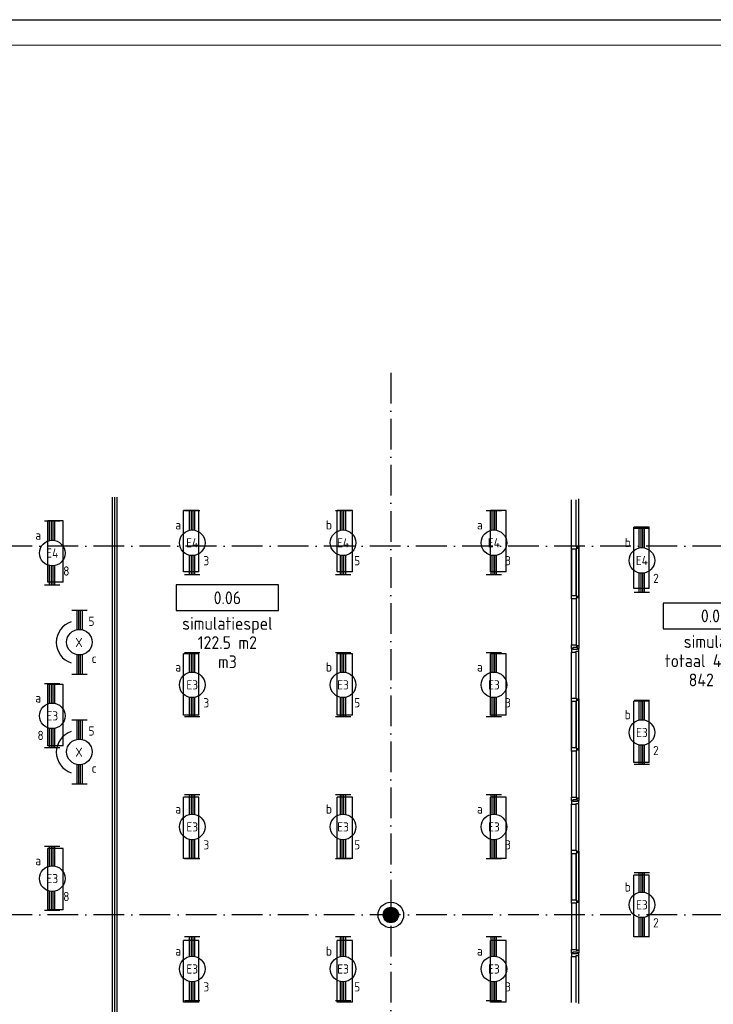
# Model space of a CAD drawing. Header units: millimetres. Extents: x 90707 to 259985, y -1262 to 84291.
# Tile 76 of 85: x 207393 to 220947, y 65064 to 84291. Entities that reach past the tile are written whole.
import ezdxf
from ezdxf.enums import TextEntityAlignment as Align

# ---------------------------------------------------------------- set-up
doc = ezdxf.new("R2010")
doc.units = ezdxf.units.MM
doc.header["$LTSCALE"] = 100
doc.linetypes.add('DASHDOT', pattern=[9, 6, -1.5, 0, -1.5])
doc.layers.get('0').update_dxf_attribs({"linetype": 'CONTINUOUS'})
for name, color, linetype in [('AL$7----_STRAMIEN', 1, 'DASHDOT'), ('AL22----_BINNENWAND', 7, 'CONTINUOUS'), ('AL32----_BINNENKOZ', 7, 'CONTINUOUS'), ('ALL-----_REFLIJNEN', 8, 'CONTINUOUS'), ('ARMATUUR', 8, 'CONTINUOUS'), ('EB63101-_ATTRIB', 2, 'CONTINUOUS'), ('EL63101-_LICHT-ARM', 3, 'CONTINUOUS'), ('EL63101-LICHT-ARM', 3, 'CONTINUOUS'), ('EL6441--_DATACOM', 3, 'CONTINUOUS'), ('GEBOUWLABEL', 4, 'CONTINUOUS'), ('INHOUD', 7, 'CONTINUOUS'), ('LIJN025', 10, 'CONTINUOUS'), ('LIJN050', 90, 'CONTINUOUS'), ('OMSCHRIJVING', 7, 'CONTINUOUS'), ('OPPERVLAK', 7, 'CONTINUOUS'), ('TEKST25', 10, 'CONTINUOUS'), ('TEKST35', 50, 'CONTINUOUS'), ('TEKST50', 90, 'CONTINUOUS'), ('VOLGNUMMER', 7, 'CONTINUOUS')]:
    doc.layers.add(name, color=color, linetype=linetype)
doc.styles.add('1_8', font='ISO', dxfattribs={"height": 1.8})
doc.styles.add('ISO', font='ISO.SHX')
doc.styles.add('NORATT', font='isocp.shx')
doc.styles.add('ROMAND', font='romand')
doc.styles.get("Standard").update_dxf_attribs({"font": 'iso.shx'})

# ---------------------------------------------------------------- blocks, each defined once
blk = doc.blocks.new('A0-GE')
at = {"layer": 'LIJN025'}
blk.add_lwpolyline([(1500, 841), (1500, 0), (0, 0), (0, 841)], close=True, dxfattribs=at)
at = {"layer": 'LIJN050', "const_width": 0.2}
blk.add_lwpolyline([(1495, 836), (25, 836), (25, 5), (1495, 5)], close=True, dxfattribs=at)
at = {"layer": 'TEKST25', "style": 'ROMAND', "width": 2.899115}
blk.add_attdef('STATUS', text='', height=2.5, dxfattribs=at).set_placement((1454, 71.5), (1493, 71.5), align=Align.FIT)
at = {"layer": 'TEKST25', "style": 'ISO'}
for tag, p in [('E', (1455.25, 66)), ('NAAM-E', (1466.75, 66)), ('DATUM-E', (1485, 66)), ('D', (1455.25, 61)), ('NAAM-D', (1466.75, 61)), ('DATUM-D', (1485, 61)), ('C', (1455.25, 56)), ('NAAM-C', (1466.75, 56)), ('DATUM-C', (1485, 56)), ('B', (1455.25, 51)), ('NAAM-B', (1466.75, 51)), ('DATUM-B', (1485, 51)), ('A', (1455.25, 46)), ('NAAM-A', (1466.75, 46)), ('DATUM-A', (1485, 46))]:
    blk.add_attdef(tag, text='', height=2.5, dxfattribs=at).set_placement(p, align=Align.CENTER)
for tag, p in [('DATUM', (1332.75, 36.25)), ('SCHAAL', (1368, 36.25)), ('GETEKEND', (1398.25, 36.25)), ('GECONTOL.', (1433, 36.25)), ('FORMAAT', (1463.25, 28.25))]:
    blk.add_attdef(tag, p, '', height=2.5, dxfattribs=at)
at = {"layer": 'TEKST35', "style": 'ISO'}
for tag, p in [('PROJECT', (1334.5, 72.5)), ('PLAATS', (1334.5, 63.5)), ('INSTALLATIE-REGEL1', (1334.5, 52.5)), ('INSTALLATIE-REGEL2', (1334.5, 43.5))]:
    blk.add_attdef(tag, p, '', height=4, dxfattribs=at)
blk.add_attdef('PROJ.NR.', text='', height=4, dxfattribs=at).set_placement((1481, 23), align=Align.CENTER)
at = {"layer": 'TEKST50', "style": 'ISO'}
blk.add_attdef('FILE-NAAM', text='', height=5, dxfattribs=at).set_placement((1473.5, 7.5), align=Align.CENTER)
blk = doc.blocks.new('PENDEL')
at = {"color": 0}
for p, q in [((-6.25, -1.5), (-6.25, 1.5)), ((-6.25, 0.52), (-2.44, 0.52)), ((-6.25, 0.18), (-2.49, 0.18)), ((2.44, 0.52), (6.25, 0.52)), ((2.49, 0.18), (6.25, 0.18)), ((6.25, -1.5), (6.25, 1.5)), ((-6.25, -0.18), (-2.49, -0.18)), ((-6.25, -0.52), (-2.44, -0.52)), ((2.44, -0.52), (6.25, -0.52)), ((2.49, -0.18), (6.25, -0.18))]:
    blk.add_line(p, q, dxfattribs=at)
blk.add_circle((0, 0), 2.5, dxfattribs=at)
at = {"layer": 'EL63101-_LICHT-ARM'}
blk.add_arc((0.04, -0.3), 4.21, 197.6135, 342.3865, dxfattribs=at)
at = {"color": 6, "style": '1_8'}
for tag, flags, p in [('SCHAK', 8, (3.5, 2.75)), ('A_CODE', 8, (0, 0)), ('GROEP', 8, (-3.5, -2.75)), ('KAST', 9, (3.5, -2.75))]:
    blk.add_attdef(tag, text='', height=1.8, dxfattribs=dict(at, flags=flags)).set_placement(p, align=Align.MIDDLE)
at = {"style": '1_8', "flags": 8}
blk.add_attdef('M_CODE', text='', height=3.6, dxfattribs=at).set_placement((0, 0), align=Align.MIDDLE_CENTER)
blk = doc.blocks.new('EJ3T20')
at = {"color": 0}
for p, q in [((-6.25, -1.5), (-6.25, 1.5)), ((-6.25, -1.5), (-6.25, 1.5)), ((-6.25, 0.52), (-2.44, 0.52)), ((-6.25, 0.52), (-2.44, 0.52)), ((-6.25, 0.17), (-2.49, 0.17)), ((-6.25, 0.17), (-2.49, 0.17)), ((2.44, 0.52), (6.25, 0.52)), ((2.44, 0.52), (6.25, 0.52)), ((2.49, 0.17), (6.25, 0.17)), ((2.49, 0.17), (6.25, 0.17)), ((6.25, -1.5), (6.25, 1.5)), ((6.25, -1.5), (6.25, 1.5)), ((-6.25, -0.17), (-2.49, -0.17)), ((-6.25, -0.17), (-2.49, -0.17)), ((-6.25, -0.52), (-2.44, -0.52)), ((-6.25, -0.52), (-2.44, -0.52)), ((2.44, -0.52), (6.25, -0.52)), ((2.44, -0.52), (6.25, -0.52)), ((2.49, -0.17), (6.25, -0.17)), ((2.49, -0.17), (6.25, -0.17))]:
    blk.add_line(p, q, dxfattribs=at)
blk.add_circle((0, 0), 2.5, dxfattribs=at)
blk.add_circle((0, 0), 2.5, dxfattribs=at)
at = {"style": 'NORATT', "flags": 9}
blk.add_attdef('GELIJK', text='', height=1.8, dxfattribs=at).set_placement((3.5, 5), align=Align.MIDDLE_CENTER)
at = {"color": 6}
for tag, style, flags, p in [('SCHAK', 'NORATT', 8, (3.5, 2.75)), ('SCHAK', '1_8', 8, (3.5, 2.75)), ('A_CODE', 'NORATT', 8, (0, 0)), ('A_CODE', '1_8', 8, (0, 0)), ('GROEP', 'NORATT', 8, (-3.5, -2.75)), ('GROEP', '1_8', 8, (-3.5, -2.75)), ('KAST', 'NORATT', 9, (3.5, -2.75)), ('KAST', '1_8', 9, (3.5, -2.75))]:
    blk.add_attdef(tag, text='', height=1.8, dxfattribs=dict(at, style=style, flags=flags)).set_placement(p, align=Align.MIDDLE)
blk = doc.blocks.new('GEBOUWLABEL')
at = {"layer": 'VOLGNUMMER'}
blk.add_lwpolyline([(-4, -1), (4, -1), (4, 1), (-4, 1)], close=True, dxfattribs=at)
at = {"color": 0, "linetype": 'ByBlock', "flags": 1}
for tag, p in [('OPPERVLAKTESOORT', (0.5, 8)), ('TERREIN', (0.5, 6.5)), ('GEBOUW', (0.5, 5)), ('GEBRUIKSFUNCTIE', (0.5, 3.5)), ('BOUWLAAG', (0.5, 2)), ('HOOGTE', (0, -6.5)), ('RUIMTEFUNCTIE', (0, -8))]:
    blk.add_attdef(tag, text='', height=1, dxfattribs=at).set_placement(p, align=Align.MIDDLE_CENTER)
at = {"layer": 'INHOUD', "color": 0, "linetype": 'ByBlock'}
blk.add_attdef('INHOUD', text='', height=1, dxfattribs=at).set_placement((0, -5), align=Align.MIDDLE_CENTER)
at = {"layer": 'OMSCHRIJVING', "color": 0, "linetype": 'ByBlock'}
blk.add_attdef('OMSCHRIJVING', text='', height=1, dxfattribs=at).set_placement((0, -2), align=Align.MIDDLE_CENTER)
at = {"layer": 'OPPERVLAK', "color": 0, "linetype": 'ByBlock'}
blk.add_attdef('OPPERVLAK', text='', height=1, dxfattribs=at).set_placement((0, -3.5), align=Align.MIDDLE_CENTER)
at = {"layer": 'VOLGNUMMER', "color": 0, "linetype": 'ByBlock'}
blk.add_attdef('VOLGNUMMER', text='', height=1, dxfattribs=at).set_placement((0, 0), align=Align.MIDDLE_CENTER)
blk = doc.blocks.new('A$Cca306792')
at = {"layer": 'AL$7----_STRAMIEN', "color": 1}
for points in [[(123528, 78659), (123528, 50404)], [(146221, 75270), (103518, 75270)], [(146222, 68070), (106171, 68070)]]:
    blk.add_lwpolyline(points, dxfattribs=at)
at = {"layer": 'AL22----_BINNENWAND', "color": 8, "linetype": 'Continuous'}
for p, q in [((118081, 76230), (118081, 57575)), ((118176, 76230), (118176, 57670))]:
    blk.add_line(p, q, dxfattribs=at)
at = {"layer": 'AL32----_BINNENKOZ', "color": 8}
for p, q in [((127199, 73327), (127148, 73327)), ((127199, 70354), (127148, 70354)), ((123388, 68016), (123388, 68123)), ((123408, 67980), (123408, 68160)), ((123428, 67958), (123428, 68181)), ((123448, 67943), (123448, 68196)), ((123468, 67932), (123468, 68207)), ((123488, 67925), (123488, 68214)), ((123508, 67921), (123508, 68218)), ((123528, 67920), (123528, 68220)), ((123548, 67921), (123548, 68218)), ((123568, 67925), (123568, 68214)), ((123588, 67932), (123588, 68207)), ((123608, 67943), (123608, 68196)), ((123628, 67958), (123628, 68181)), ((123648, 67980), (123648, 68160)), ((123668, 68016), (123668, 68123)), ((127199, 67381), (127148, 67381))]:
    blk.add_line(p, q, dxfattribs=at)
for points in [[(127060, 75279), (127060, 76178)], [(127060, 75279), (127060, 76178)], [(127148, 75279), (127148, 76178)], [(127199, 75262), (127199, 76195)], [(127199, 75229), (127148, 75229), (127148, 75212), (127060, 75212), (127060, 75279), (127148, 75279), (127148, 75262), (127199, 75262), (127199, 75229)], [(127060, 75212), (127060, 74312)], [(127060, 74312), (127060, 75212)], [(127060, 75212), (127060, 74312)], [(127060, 74312), (127060, 75212)], [(127148, 75212), (127148, 74312)], [(127148, 74312), (127148, 75212)], [(127199, 75229), (127199, 74295)], [(127199, 74295), (127199, 75229)], [(127199, 74262), (127148, 74262), (127148, 74245), (127060, 74245), (127060, 74312), (127148, 74312), (127148, 74295), (127199, 74295), (127199, 74262)], [(127060, 74245), (127060, 73344)], [(127148, 74245), (127148, 73344)], [(127199, 74262), (127199, 73327)], [(127199, 73277), (127174, 73277), (127174, 73293), (127082, 73293), (127082, 73277), (127060, 73277), (127060, 73344), (127148, 73344), (127148, 73327), (127199, 73327), (127199, 73277)], [(127199, 73272), (127174, 73272), (127174, 73256), (127082, 73256), (127082, 73272), (127060, 73272), (127060, 73205), (127148, 73205), (127148, 73222), (127199, 73222), (127199, 73272)], [(127060, 72306), (127060, 73205)], [(127060, 72306), (127060, 73205)], [(127148, 72306), (127148, 73205)], [(127199, 72289), (127199, 73222)], [(127199, 72256), (127148, 72256), (127148, 72239), (127060, 72239), (127060, 72306), (127148, 72306), (127148, 72289), (127199, 72289), (127199, 72256)], [(127060, 72239), (127060, 71339)], [(127060, 71339), (127060, 72239)], [(127060, 72239), (127060, 71339)], [(127060, 71339), (127060, 72239)], [(127148, 72239), (127148, 71339)], [(127148, 71339), (127148, 72239)], [(127199, 72256), (127199, 71322)], [(127199, 71322), (127199, 72256)], [(127199, 71289), (127148, 71289), (127148, 71272), (127060, 71272), (127060, 71339), (127148, 71339), (127148, 71322), (127199, 71322), (127199, 71289)], [(127060, 71272), (127060, 70371)], [(127148, 71272), (127148, 70371)], [(127199, 71289), (127199, 70354)], [(127199, 70304), (127174, 70304), (127174, 70320), (127082, 70320), (127082, 70304), (127060, 70304), (127060, 70371), (127148, 70371), (127148, 70354), (127199, 70354), (127199, 70304)], [(127199, 70299), (127174, 70299), (127174, 70283), (127082, 70283), (127082, 70299), (127060, 70299), (127060, 70232), (127148, 70232), (127148, 70249), (127199, 70249), (127199, 70299)], [(127060, 69333), (127060, 70232)], [(127060, 69333), (127060, 70232)], [(127148, 69333), (127148, 70232)], [(127199, 69316), (127199, 70249)], [(127199, 69283), (127148, 69283), (127148, 69266), (127060, 69266), (127060, 69333), (127148, 69333), (127148, 69316), (127199, 69316), (127199, 69283)], [(127060, 69266), (127060, 68366)], [(127060, 68366), (127060, 69266)], [(127060, 69266), (127060, 68366)], [(127060, 68366), (127060, 69266)], [(127148, 69266), (127148, 68366)], [(127148, 68366), (127148, 69266)], [(127199, 69283), (127199, 68349)], [(127199, 68349), (127199, 69283)], [(127199, 68316), (127148, 68316), (127148, 68299), (127060, 68299), (127060, 68366), (127148, 68366), (127148, 68349), (127199, 68349), (127199, 68316)], [(127060, 68299), (127060, 67398)], [(127148, 68299), (127148, 67398)], [(127199, 68316), (127199, 67381)], [(127199, 67331), (127174, 67331), (127174, 67347), (127082, 67347), (127082, 67331), (127060, 67331), (127060, 67398), (127148, 67398), (127148, 67381), (127199, 67381), (127199, 67331)], [(127199, 67326), (127174, 67326), (127174, 67310), (127082, 67310), (127082, 67326), (127060, 67326), (127060, 67259), (127148, 67259), (127148, 67276), (127199, 67276), (127199, 67326)], [(127060, 66359), (127060, 67259)], [(127148, 66359), (127148, 67259)], [(127199, 66342), (127199, 67276)]]:
    blk.add_lwpolyline(points, dxfattribs=at)
for radius in [250, 150]:
    blk.add_circle((123528, 68070), radius, dxfattribs=at)
at = {"layer": 'ALL-----_REFLIJNEN', "color": 8, "linetype": 'Continuous'}
blk.add_line((118128, 76230), (118128, 57622), dxfattribs=at)
at = {"layer": 'ARMATUUR', "color": 8}
for points in [[(119778, 75970), (119478, 75970)], [(119478, 74770), (119478, 75970)], [(119778, 74770), (119778, 75970)], [(122478, 74770), (122478, 75970)], [(122778, 75970), (122478, 75970)], [(122778, 74770), (122778, 75970)], [(125478, 74770), (125478, 75970)], [(125778, 75970), (125478, 75970)], [(125778, 74770), (125778, 75970)], [(116828, 74570), (116828, 75770)], [(117128, 75770), (116828, 75770)], [(117128, 74570), (117128, 75770)], [(128578, 75645), (128278, 75645)], [(128278, 74445), (128278, 75645)], [(128578, 74445), (128578, 75645)], [(119778, 74770), (119478, 74770)], [(122778, 74770), (122478, 74770)], [(125778, 74770), (125478, 74770)], [(117128, 74570), (116828, 74570)], [(128578, 74445), (128278, 74445)], [(119478, 71970), (119478, 73170)], [(119778, 73170), (119478, 73170)], [(119778, 71970), (119778, 73170)], [(122778, 73170), (122478, 73170)], [(122478, 71970), (122478, 73170)], [(122778, 71970), (122778, 73170)], [(125778, 73170), (125478, 73170)], [(125478, 71970), (125478, 73170)], [(125778, 71970), (125778, 73170)], [(117128, 72570), (116828, 72570)], [(116828, 71370), (116828, 72570)], [(117128, 71370), (117128, 72570)], [(128278, 71045), (128278, 72245)], [(128578, 72245), (128278, 72245)], [(128578, 71045), (128578, 72245)], [(119778, 71970), (119478, 71970)], [(122778, 71970), (122478, 71970)], [(125778, 71970), (125478, 71970)], [(117128, 71370), (116828, 71370)], [(128578, 71045), (128278, 71045)], [(119478, 69170), (119478, 70370)], [(119778, 70370), (119478, 70370)], [(119778, 69170), (119778, 70370)], [(122778, 70370), (122478, 70370)], [(122478, 69170), (122478, 70370)], [(122778, 69170), (122778, 70370)], [(125778, 70370), (125478, 70370)], [(125478, 69170), (125478, 70370)], [(125778, 69170), (125778, 70370)], [(117128, 69370), (116828, 69370)], [(116828, 68170), (116828, 69370)], [(117128, 68170), (117128, 69370)], [(119778, 69170), (119478, 69170)], [(122778, 69170), (122478, 69170)], [(125778, 69170), (125478, 69170)], [(128578, 68845), (128278, 68845)], [(128278, 67645), (128278, 68845)], [(128578, 67645), (128578, 68845)], [(117128, 68170), (116828, 68170)], [(119478, 66370), (119478, 67570)], [(119778, 67570), (119478, 67570)], [(119778, 66370), (119778, 67570)], [(122778, 67570), (122478, 67570)], [(122478, 66370), (122478, 67570)], [(122778, 66370), (122778, 67570)], [(125778, 67570), (125478, 67570)], [(125478, 66370), (125478, 67570)], [(125778, 66370), (125778, 67570)], [(128578, 67645), (128278, 67645)], [(119778, 66370), (119478, 66370)], [(122778, 66370), (122478, 66370)], [(125778, 66370), (125478, 66370)]]:
    blk.add_lwpolyline(points, dxfattribs=at)
at = {"layer": 'GEBOUWLABEL', "color": 8, "xscale": 250, "yscale": 250, "zscale": 250}
for p, values in [((120334, 74264), {'VOLGNUMMER': '0.06', 'OMSCHRIJVING': 'simulatiespel', 'OPPERVLAK': '122.5 m2', 'INHOUD': 'm3'}), ((129849, 73910), {'VOLGNUMMER': '0.02', 'OMSCHRIJVING': 'simulatie', 'OPPERVLAK': 'totaal 497 m2', 'INHOUD': '842 m3'})]:
    blk.add_blockref('GEBOUWLABEL', p, dxfattribs=at).add_auto_attribs(values)
at = {"layer": 'VOLGNUMMER', "color": 252, "linetype": 'ByBlock'}
for tag, p in [('0.28', (16187, 74214)), ('0.17', (62961, 72994)), ('0.16', (78893, 73105)), ('0.29', (35887, 72529)), ('0.18', (53124, 64542)), ('0.701', (85482, 63517)), ('0.32', (36092, 63166)), ('0.30', (29366, 63128)), ('0.12', (90689, 63024)), ('0.29A', (33165, 62745)), ('0.30', (38191, 61494)), ('0.19', (61479, 61433)), ('0.27', (17657, 61363)), ('0.14', (89762, 60088)), ('0.33', (45869, 59450)), ('0.15', (73454, 57402)), ('0.25', (28058, 57013)), ('0.801', (112714, 57073)), ('0.18A', (61029, 56759)), ('0.26A', (36299, 54851)), ('0.20', (60895, 53506)), ('0.800', (90980, 50804)), ('0.25A', (73288, 48435)), ('0.21', (58702, 48178)), ('0.300', (94483, 48257)), ('0.24', (35041, 47783)), ('0.102', (87631, 47613)), ('0.26', (18559, 46119)), ('0.203', (95795, 46197)), ('0.802', (68387, 42721)), ('0.204', (95497, 42149)), ('0.07B', (66790, 38909)), ('0.702', (95327, 36513))]:
    blk.add_attdef(tag, text='', height=250, dxfattribs=at).set_placement(p, align=Align.MIDDLE_CENTER)
at = {"layer": 'VOLGNUMMER', "color": 8, "linetype": 'ByBlock'}
blk.add_attdef('0.600', text='', height=250, dxfattribs=at).set_placement((96800, 48300), align=Align.MIDDLE_CENTER)

msp = doc.modelspace()

# ---------------------------------------------------------------- block references
at = {"xscale": 100, "yscale": 100, "zscale": 100}
msp.add_blockref('A0-GE', (90707, 191), dxfattribs=at)
at = {"layer": 'EL63101-_LICHT-ARM'}
ref = msp.add_blockref('EJ3T20', (210765, 74076, 3500), dxfattribs=dict(at, xscale=100, yscale=100, zscale=100, rotation=90))
ref.add_attrib('A_CODE', 'E4', dxfattribs={"layer": 'EB63101-_ATTRIB', "color": 1, "height": 180, "style": '1_8', "flags": 8}).set_placement((210765, 74076, 3500), align=Align.MIDDLE)
ref.add_attrib('GROEP', '3', dxfattribs={"layer": 'EB63101-_ATTRIB', "color": 1, "height": 180, "style": '1_8', "flags": 8}).set_placement((211040, 73726, 3500), align=Align.MIDDLE)
ref.add_attrib('SCHAK', 'a', dxfattribs={"layer": 'EB63101-_ATTRIB', "color": 1, "height": 180, "style": '1_8', "flags": 8}).set_placement((210490, 74426, 3500), align=Align.MIDDLE)
ref = msp.add_blockref('EJ3T20', (213712, 74076, 3500), dxfattribs=dict(at, xscale=100, yscale=100, zscale=100, rotation=90))
ref.add_attrib('A_CODE', 'E4', dxfattribs={"layer": 'EB63101-_ATTRIB', "color": 1, "height": 180, "style": '1_8', "flags": 8}).set_placement((213712, 74076, 3500), align=Align.MIDDLE)
ref.add_attrib('GROEP', '5', dxfattribs={"layer": 'EB63101-_ATTRIB', "color": 1, "height": 180, "style": '1_8', "flags": 8}).set_placement((213987, 73726, 3500), align=Align.MIDDLE)
ref.add_attrib('SCHAK', 'b', dxfattribs={"layer": 'EB63101-_ATTRIB', "color": 1, "height": 180, "style": '1_8', "flags": 8}).set_placement((213437, 74426, 3500), align=Align.MIDDLE)
ref = msp.add_blockref('EJ3T20', (216659, 74076, 3500), dxfattribs=dict(at, xscale=100, yscale=100, zscale=100, rotation=90))
ref.add_attrib('A_CODE', 'E4', dxfattribs={"layer": 'EB63101-_ATTRIB', "color": 1, "height": 180, "style": '1_8', "flags": 8}).set_placement((216659, 74076, 3500), align=Align.MIDDLE)
ref.add_attrib('GROEP', '3', dxfattribs={"layer": 'EB63101-_ATTRIB', "color": 1, "height": 180, "style": '1_8', "flags": 8}).set_placement((216934, 73726, 3500), align=Align.MIDDLE)
ref.add_attrib('SCHAK', 'a', dxfattribs={"layer": 'EB63101-_ATTRIB', "color": 1, "height": 180, "style": '1_8', "flags": 8}).set_placement((216384, 74426, 3500), align=Align.MIDDLE)
ref = msp.add_blockref('EJ3T20', (208030, 73875, 3500), dxfattribs=dict(at, xscale=100, yscale=100, zscale=100, rotation=90))
ref.add_attrib('A_CODE', 'E4', dxfattribs={"layer": 'EB63101-_ATTRIB', "color": 1, "height": 180, "style": '1_8', "flags": 8}).set_placement((208030, 73875, 3500), align=Align.MIDDLE)
ref.add_attrib('GROEP', '8', dxfattribs={"layer": 'EB63101-_ATTRIB', "color": 1, "height": 180, "style": '1_8', "flags": 8}).set_placement((208305, 73525, 3500), align=Align.MIDDLE)
ref.add_attrib('SCHAK', 'a', dxfattribs={"layer": 'EB63101-_ATTRIB', "color": 1, "height": 180, "style": '1_8', "flags": 8}).set_placement((207755, 74225, 3500), align=Align.MIDDLE)
ref = msp.add_blockref('EJ3T20', (219551, 73731, 3500), dxfattribs=dict(at, xscale=100, yscale=100, zscale=100, rotation=90))
ref.add_attrib('A_CODE', 'E4', dxfattribs={"layer": 'EB63101-_ATTRIB', "color": 1, "height": 180, "style": '1_8', "flags": 8}).set_placement((219551, 73731, 3500), align=Align.MIDDLE)
ref.add_attrib('GROEP', '2', dxfattribs={"layer": 'EB63101-_ATTRIB', "color": 1, "height": 180, "style": '1_8', "flags": 8}).set_placement((219826, 73381, 3500), align=Align.MIDDLE)
ref.add_attrib('SCHAK', 'b', dxfattribs={"layer": 'EB63101-_ATTRIB', "color": 1, "height": 180, "style": '1_8', "flags": 8}).set_placement((219276, 74081, 3500), align=Align.MIDDLE)
ref = msp.add_blockref('EJ3T20', (210765, 71302, 3500), dxfattribs=dict(at, xscale=100, yscale=100, zscale=100, rotation=90))
ref.add_attrib('A_CODE', 'E3', dxfattribs={"layer": 'EB63101-_ATTRIB', "color": 1, "height": 180, "style": '1_8', "flags": 8}).set_placement((210765, 71302, 3500), align=Align.MIDDLE)
ref.add_attrib('GROEP', '3', dxfattribs={"layer": 'EB63101-_ATTRIB', "color": 1, "height": 180, "style": '1_8', "flags": 8}).set_placement((211040, 70952, 3500), align=Align.MIDDLE)
ref.add_attrib('SCHAK', 'a', dxfattribs={"layer": 'EB63101-_ATTRIB', "color": 1, "height": 180, "style": '1_8', "flags": 8}).set_placement((210490, 71652, 3500), align=Align.MIDDLE)
ref = msp.add_blockref('EJ3T20', (213712, 71302, 3500), dxfattribs=dict(at, xscale=100, yscale=100, zscale=100, rotation=90))
ref.add_attrib('A_CODE', 'E3', dxfattribs={"layer": 'EB63101-_ATTRIB', "color": 1, "height": 180, "style": '1_8', "flags": 8}).set_placement((213712, 71302, 3500), align=Align.MIDDLE)
ref.add_attrib('GROEP', '5', dxfattribs={"layer": 'EB63101-_ATTRIB', "color": 1, "height": 180, "style": '1_8', "flags": 8}).set_placement((213987, 70952, 3500), align=Align.MIDDLE)
ref.add_attrib('SCHAK', 'b', dxfattribs={"layer": 'EB63101-_ATTRIB', "color": 1, "height": 180, "style": '1_8', "flags": 8}).set_placement((213437, 71652, 3500), align=Align.MIDDLE)
ref = msp.add_blockref('EJ3T20', (216659, 71302, 3500), dxfattribs=dict(at, xscale=100, yscale=100, zscale=100, rotation=90))
ref.add_attrib('A_CODE', 'E3', dxfattribs={"layer": 'EB63101-_ATTRIB', "color": 1, "height": 180, "style": '1_8', "flags": 8}).set_placement((216659, 71302, 3500), align=Align.MIDDLE)
ref.add_attrib('GROEP', '3', dxfattribs={"layer": 'EB63101-_ATTRIB', "color": 1, "height": 180, "style": '1_8', "flags": 8}).set_placement((216934, 70952, 3500), align=Align.MIDDLE)
ref.add_attrib('SCHAK', 'a', dxfattribs={"layer": 'EB63101-_ATTRIB', "color": 1, "height": 180, "style": '1_8', "flags": 8}).set_placement((216384, 71652, 3500), align=Align.MIDDLE)
ref = msp.add_blockref('EJ3T20', (208030, 70697, 3500), dxfattribs=dict(at, xscale=100, yscale=100, zscale=100, rotation=90))
ref.add_attrib('A_CODE', 'E3', dxfattribs={"layer": 'EB63101-_ATTRIB', "color": 1, "height": 180, "style": '1_8', "flags": 8}).set_placement((208030, 70697, 3500), align=Align.MIDDLE)
ref.add_attrib('GROEP', '8', dxfattribs={"layer": 'EB63101-_ATTRIB', "color": 1, "height": 180, "style": '1_8', "flags": 8}).set_placement((207802, 70315, 3500), align=Align.MIDDLE)
ref.add_attrib('SCHAK', 'a', dxfattribs={"layer": 'EB63101-_ATTRIB', "color": 1, "height": 180, "style": '1_8', "flags": 8}).set_placement((207755, 71047, 3500), align=Align.MIDDLE)
ref = msp.add_blockref('EJ3T20', (219551, 70371, 3500), dxfattribs=dict(at, xscale=100, yscale=100, zscale=100, rotation=90))
ref.add_attrib('A_CODE', 'E3', dxfattribs={"layer": 'EB63101-_ATTRIB', "color": 1, "height": 180, "style": '1_8', "flags": 8}).set_placement((219551, 70371, 3500), align=Align.MIDDLE)
ref.add_attrib('GROEP', '2', dxfattribs={"layer": 'EB63101-_ATTRIB', "color": 1, "height": 180, "style": '1_8', "flags": 8}).set_placement((219826, 70021, 3500), align=Align.MIDDLE)
ref.add_attrib('SCHAK', 'b', dxfattribs={"layer": 'EB63101-_ATTRIB', "color": 1, "height": 180, "style": '1_8', "flags": 8}).set_placement((219276, 70721, 3500), align=Align.MIDDLE)
ref = msp.add_blockref('EJ3T20', (210765, 68528, 3500), dxfattribs=dict(at, xscale=100, yscale=100, zscale=100, rotation=90))
ref.add_attrib('A_CODE', 'E3', dxfattribs={"layer": 'EB63101-_ATTRIB', "color": 1, "height": 180, "style": '1_8', "flags": 8}).set_placement((210765, 68528, 3500), align=Align.MIDDLE)
ref.add_attrib('GROEP', '3', dxfattribs={"layer": 'EB63101-_ATTRIB', "color": 1, "height": 180, "style": '1_8', "flags": 8}).set_placement((211040, 68178, 3500), align=Align.MIDDLE)
ref.add_attrib('SCHAK', 'a', dxfattribs={"layer": 'EB63101-_ATTRIB', "color": 1, "height": 180, "style": '1_8', "flags": 8}).set_placement((210490, 68878, 3500), align=Align.MIDDLE)
ref = msp.add_blockref('EJ3T20', (213712, 68528, 3500), dxfattribs=dict(at, xscale=100, yscale=100, zscale=100, rotation=90))
ref.add_attrib('A_CODE', 'E3', dxfattribs={"layer": 'EB63101-_ATTRIB', "color": 1, "height": 180, "style": '1_8', "flags": 8}).set_placement((213712, 68528, 3500), align=Align.MIDDLE)
ref.add_attrib('GROEP', '5', dxfattribs={"layer": 'EB63101-_ATTRIB', "color": 1, "height": 180, "style": '1_8', "flags": 8}).set_placement((213987, 68178, 3500), align=Align.MIDDLE)
ref.add_attrib('SCHAK', 'b', dxfattribs={"layer": 'EB63101-_ATTRIB', "color": 1, "height": 180, "style": '1_8', "flags": 8}).set_placement((213437, 68878, 3500), align=Align.MIDDLE)
ref = msp.add_blockref('EJ3T20', (216659, 68528, 3500), dxfattribs=dict(at, xscale=100, yscale=100, zscale=100, rotation=90))
ref.add_attrib('A_CODE', 'E3', dxfattribs={"layer": 'EB63101-_ATTRIB', "color": 1, "height": 180, "style": '1_8', "flags": 8}).set_placement((216659, 68528, 3500), align=Align.MIDDLE)
ref.add_attrib('GROEP', '3', dxfattribs={"layer": 'EB63101-_ATTRIB', "color": 1, "height": 180, "style": '1_8', "flags": 8}).set_placement((216934, 68178, 3500), align=Align.MIDDLE)
ref.add_attrib('SCHAK', 'a', dxfattribs={"layer": 'EB63101-_ATTRIB', "color": 1, "height": 180, "style": '1_8', "flags": 8}).set_placement((216384, 68878, 3500), align=Align.MIDDLE)
ref = msp.add_blockref('EJ3T20', (208030, 67519, 3500), dxfattribs=dict(at, xscale=100, yscale=100, zscale=100, rotation=90))
ref.add_attrib('A_CODE', 'E3', dxfattribs={"layer": 'EB63101-_ATTRIB', "color": 1, "height": 180, "style": '1_8', "flags": 8}).set_placement((208030, 67519, 3500), align=Align.MIDDLE)
ref.add_attrib('GROEP', '8', dxfattribs={"layer": 'EB63101-_ATTRIB', "color": 1, "height": 180, "style": '1_8', "flags": 8}).set_placement((208305, 67169, 3500), align=Align.MIDDLE)
ref.add_attrib('SCHAK', 'a', dxfattribs={"layer": 'EB63101-_ATTRIB', "color": 1, "height": 180, "style": '1_8', "flags": 8}).set_placement((207755, 67869, 3500), align=Align.MIDDLE)
ref = msp.add_blockref('EJ3T20', (219551, 67006, 3500), dxfattribs=dict(at, xscale=100, yscale=100, zscale=100, rotation=90))
ref.add_attrib('A_CODE', 'E3', dxfattribs={"layer": 'EB63101-_ATTRIB', "color": 1, "height": 180, "style": '1_8', "flags": 8}).set_placement((219551, 67006, 3500), align=Align.MIDDLE)
ref.add_attrib('GROEP', '2', dxfattribs={"layer": 'EB63101-_ATTRIB', "color": 1, "height": 180, "style": '1_8', "flags": 8}).set_placement((219826, 66656, 3500), align=Align.MIDDLE)
ref.add_attrib('SCHAK', 'b', dxfattribs={"layer": 'EB63101-_ATTRIB', "color": 1, "height": 180, "style": '1_8', "flags": 8}).set_placement((219276, 67356, 3500), align=Align.MIDDLE)
ref = msp.add_blockref('EJ3T20', (210765, 65754, 3500), dxfattribs=dict(at, xscale=100, yscale=100, zscale=100, rotation=90))
ref.add_attrib('A_CODE', 'E3', dxfattribs={"layer": 'EB63101-_ATTRIB', "color": 1, "height": 180, "style": '1_8', "flags": 8}).set_placement((210765, 65754, 3500), align=Align.MIDDLE)
ref.add_attrib('GROEP', '3', dxfattribs={"layer": 'EB63101-_ATTRIB', "color": 1, "height": 180, "style": '1_8', "flags": 8}).set_placement((211040, 65404, 3500), align=Align.MIDDLE)
ref.add_attrib('SCHAK', 'a', dxfattribs={"layer": 'EB63101-_ATTRIB', "color": 1, "height": 180, "style": '1_8', "flags": 8}).set_placement((210490, 66104, 3500), align=Align.MIDDLE)
ref = msp.add_blockref('EJ3T20', (213712, 65754, 3500), dxfattribs=dict(at, xscale=100, yscale=100, zscale=100, rotation=90))
ref.add_attrib('A_CODE', 'E3', dxfattribs={"layer": 'EB63101-_ATTRIB', "color": 1, "height": 180, "style": '1_8', "flags": 8}).set_placement((213712, 65754, 3500), align=Align.MIDDLE)
ref.add_attrib('GROEP', '5', dxfattribs={"layer": 'EB63101-_ATTRIB', "color": 1, "height": 180, "style": '1_8', "flags": 8}).set_placement((213987, 65404, 3500), align=Align.MIDDLE)
ref.add_attrib('SCHAK', 'b', dxfattribs={"layer": 'EB63101-_ATTRIB', "color": 1, "height": 180, "style": '1_8', "flags": 8}).set_placement((213437, 66104, 3500), align=Align.MIDDLE)
ref = msp.add_blockref('EJ3T20', (216659, 65754, 3500), dxfattribs=dict(at, xscale=100, yscale=100, zscale=100, rotation=90))
ref.add_attrib('A_CODE', 'E3', dxfattribs={"layer": 'EB63101-_ATTRIB', "color": 1, "height": 180, "style": '1_8', "flags": 8}).set_placement((216659, 65754, 3500), align=Align.MIDDLE)
ref.add_attrib('GROEP', '3', dxfattribs={"layer": 'EB63101-_ATTRIB', "color": 1, "height": 180, "style": '1_8', "flags": 8}).set_placement((216934, 65404, 3500), align=Align.MIDDLE)
ref.add_attrib('SCHAK', 'a', dxfattribs={"layer": 'EB63101-_ATTRIB', "color": 1, "height": 180, "style": '1_8', "flags": 8}).set_placement((216384, 66104, 3500), align=Align.MIDDLE)
at = {"layer": 'EL63101-LICHT-ARM'}
ref = msp.add_blockref('PENDEL', (208560, 72135), dxfattribs=dict(at, xscale=100, yscale=100, zscale=100, rotation=270))
ref.add_attrib('SCHAK', 'c', dxfattribs={"layer": 'EB63101-_ATTRIB', "color": 1, "height": 180, "style": '1_8', "flags": 8}).set_placement((208848, 71818), align=Align.MIDDLE)
ref.add_attrib('GROEP', '5 ', dxfattribs={"layer": 'EB63101-_ATTRIB', "color": 1, "height": 180, "style": '1_8', "flags": 8}).set_placement((208848, 72543), align=Align.MIDDLE)
ref.add_attrib('A_CODE', 'X', dxfattribs={"layer": 'EB63101-_ATTRIB', "color": 1, "height": 180, "style": '1_8', "flags": 8}).set_placement((208552, 72130), align=Align.MIDDLE)
ref = msp.add_blockref('PENDEL', (208560, 69992), dxfattribs=dict(at, xscale=100, yscale=100, zscale=100, rotation=270))
ref.add_attrib('SCHAK', 'c', dxfattribs={"layer": 'EB63101-_ATTRIB', "color": 1, "height": 180, "style": '1_8', "flags": 8}).set_placement((208848, 69675), align=Align.MIDDLE)
ref.add_attrib('GROEP', '5 ', dxfattribs={"layer": 'EB63101-_ATTRIB', "color": 1, "height": 180, "style": '1_8', "flags": 8}).set_placement((208848, 70401), align=Align.MIDDLE)
ref.add_attrib('A_CODE', 'X', dxfattribs={"layer": 'EB63101-_ATTRIB', "color": 1, "height": 180, "style": '1_8', "flags": 8}).set_placement((208552, 69988), align=Align.MIDDLE)
at = {"layer": 'EL6441--_DATACOM'}
msp.add_blockref('A$Cca306792', (91118, -1262), dxfattribs=at)

doc.saveas('drawing.dxf')
